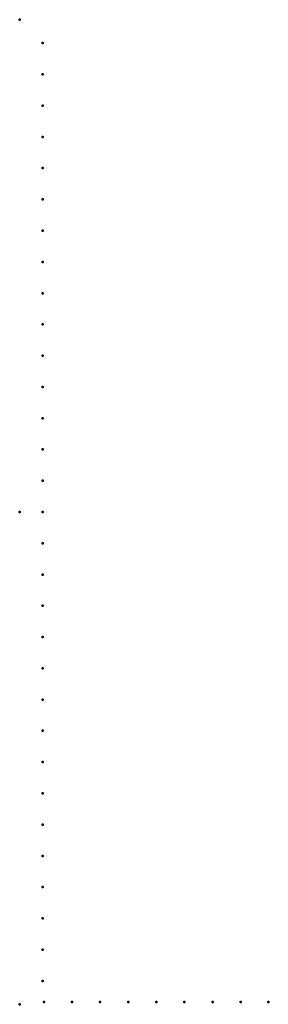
# Model space of a CAD drawing. Header units: millimetres. Extents: x 0 to 304, y -600 to 600.
import ezdxf

# ---------------------------------------------------------------- set-up
doc = ezdxf.new("R2010")
doc.units = ezdxf.units.MM
doc.layers.add('ConnectionPoints', color=7, linetype='Continuous', lineweight=50)

msp = doc.modelspace()

# ---------------------------------------------------------------- linework, layer by layer
at = {"layer": 'ConnectionPoints'}
for p in [(0, 600, 70), (28, 571.5, 70), (28, 533.4, 70), (28, 495.3, 70), (28, 457.2, 70), (28, 419.1, 70), (28, 381, 70), (28, 342.9, 70), (28, 304.8, 70), (28, 266.7, 70), (28, 228.6, 70), (28, 190.5, 70), (28, 152.4, 70), (28, 114.3, 70), (28, 76.2, 70), (28, 38.1, 70), (0, 0), (0, 0, 70), (0, 0, 70), (0, 0, 70), (28, 0, 70), (28, -38.1, 70), (28, -76.2, 70), (28, -114.3, 70), (28, -152.4, 70), (28, -190.5, 70), (28, -228.6, 70), (28, -266.7, 70), (28, -304.8, 70), (28, -342.9, 70), (28, -381, 70), (28, -419.1, 70), (28, -457.2, 70), (28, -495.3, 70), (28, -533.4, 70), (28, -571.5, 70), (0, -600, 70), (29.5, -597, 70), (63.83, -597, 70), (98.16, -597, 70), (132.49, -597, 70), (166.82, -597, 70), (201.15, -597, 70), (235.48, -597, 70), (269.81, -597, 70), (303.5, -597, 70)]:
    msp.add_point(p, dxfattribs=at)
at = {"layer": 'ConnectionPoints', "extrusion": (0, 1.22465e-16, -1)}
for p in [(28, 571.5, 70), (28, 533.4, 70), (28, 495.3, 70), (28, 457.2, 70), (28, 419.1, 70), (28, 381, 70), (28, 342.9, 70), (28, 304.8, 70), (28, 266.7, 70), (28, 228.6, 70), (28, 190.5, 70), (28, 152.4, 70), (28, 114.3, 70), (28, 76.2, 70), (28, 38.1, 70), (0, 0, 70), (0, 0, 70), (28, 0, 70), (28, -38.1, 70), (28, -76.2, 70), (28, -114.3, 70), (28, -152.4, 70), (28, -190.5, 70), (28, -228.6, 70), (28, -266.7, 70), (28, -304.8, 70), (28, -342.9, 70), (28, -381, 70), (28, -419.1, 70), (28, -457.2, 70), (28, -495.3, 70), (28, -533.4, 70), (28, -571.5, 70), (29.5, -597, 70), (63.83, -597, 70), (98.16, -597, 70), (132.49, -597, 70), (166.82, -597, 70), (201.15, -597, 70), (235.48, -597, 70), (269.81, -597, 70), (303.5, -597, 70)]:
    msp.add_point(p, dxfattribs=at)
at = {"layer": 'ConnectionPoints', "extrusion": (-1.49976e-32, -1.22465e-16, -1)}
msp.add_point((0, 0), dxfattribs=at)

doc.saveas('drawing.dxf')
